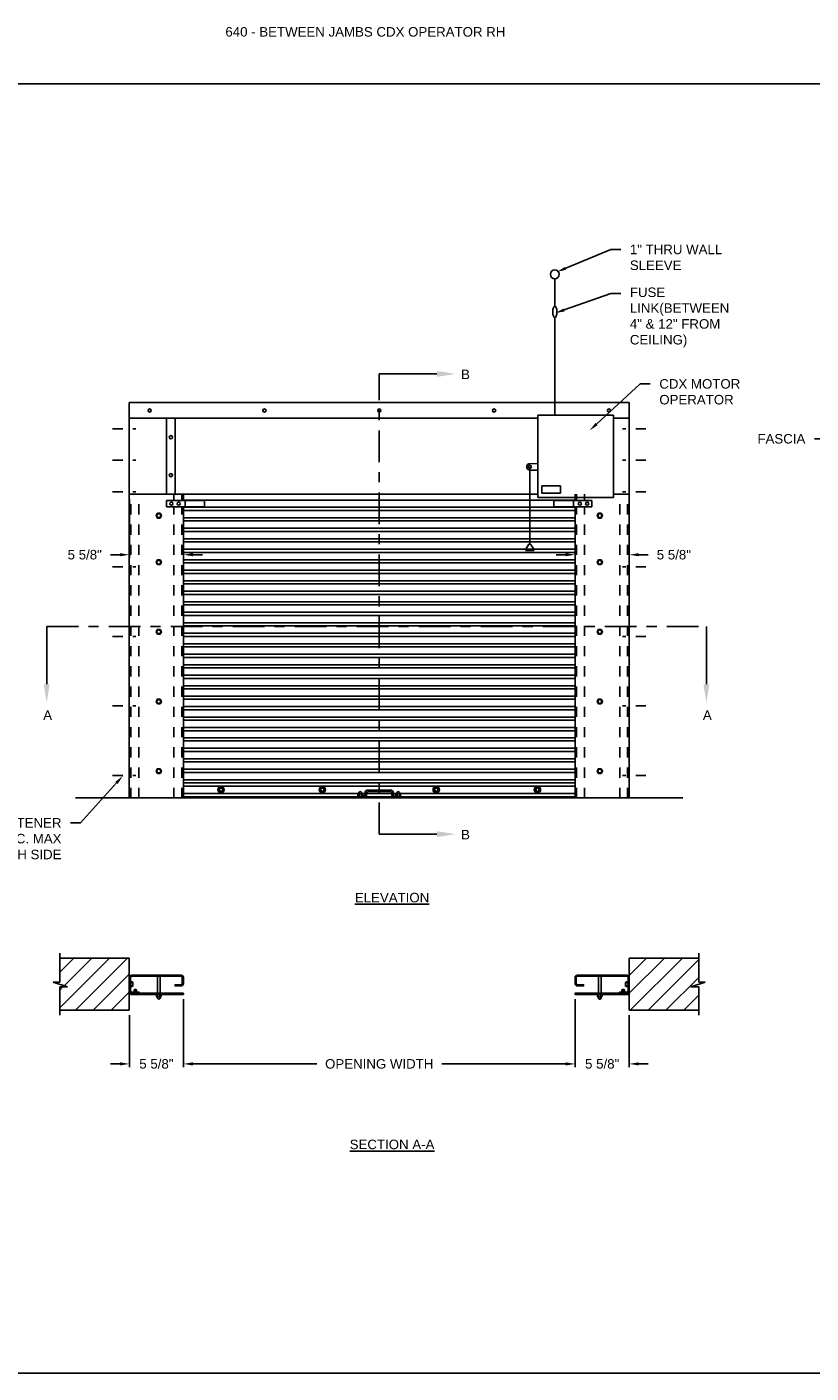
# Model space of a CAD drawing. Header units: inches. Extents: x 169.6 to 233, y 214.8 to 266.5.
# Tile 11 of 18: x 200.6 to 208.4, y 214.8 to 228.1. Entities that reach past the tile are written whole.
import ezdxf
from ezdxf import colors
from ezdxf.entities.mleader import LeaderData, LeaderLine
from ezdxf.math import Vec2, Vec3

# ---------------------------------------------------------------- set-up
doc = ezdxf.new("R2010")
doc.units = ezdxf.units.IN
doc.header["$LTSCALE"] = 0.25
doc.header["$MEASUREMENT"] = 0
for name, pattern in [('CENTER', [2, 1.25, -0.25, 0.25, -0.25]), ('CENTER2', [1.125, 0.75, -0.125, 0.125, -0.125]), ('HIDDEN', [0.375, 0.25, -0.125]), ('HIDDEN2', [0.1875, 0.125, -0.0625])]:
    doc.linetypes.add(name, pattern=pattern)
for name, color, linetype in [('ANNOTATIONS', 1, 'Continuous'), ('CDX OPERATOR LH', 7, 'Continuous'), ('CDX OPERATOR RH', 7, 'Continuous'), ('SECTION CUTS', 6, 'CENTER')]:
    doc.layers.add(name, color=color, linetype=linetype)
doc.styles.add('ARIAL', font='arial.ttf', dxfattribs={"height": 0.09375})
doc.styles.get("Standard").update_dxf_attribs({"font": 'romans.shx'})
doc.dimstyles.new('STANDARD$0', dxfattribs={"dimtxt": 0.09375, "dimasz": 0.09375, "dimexe": 0.03125, "dimexo": 0.046875, "dimgap": 0.09, "dimtad": 0, "dimtih": 1, "dimtoh": 1, "dimdec": 4, "dimzin": 0, "dimdsep": 46, "dimtxsty": 'ARIAL', "dimcen": 0.09, "dimadec": 0, "dimazin": 0, "dimtfac": 1, "dimtdec": 4, "dimtofl": 0, "dimtmove": 0, "dimatfit": 1, "dimfxl": 1, "dimtolj": 1, "dimtzin": 0, "dimarcsym": 0})

# ---------------------------------------------------------------- blocks, each defined once
blk = doc.blocks.new('*D59')
at = {"layer": 'ANNOTATIONS', "color": 0, "lineweight": -2, "transparency": 16777216}
for p, q in [((201.624, 223.39), (201.624, 222.81)), ((201.53, 222.841), (201.436, 222.841)), ((202.158, 222.899), (202.158, 222.81)), ((202.252, 222.841), (202.346, 222.841))]:
    blk.add_line(p, q, dxfattribs=at)
at = {"layer": 'ANNOTATIONS', "color": 0, "transparency": 16777216}
for points in [[(201.53, 222.857), (201.53, 222.826), (201.624, 222.841)], [(202.252, 222.857), (202.252, 222.826), (202.158, 222.841)]]:
    blk.add_solid(points, dxfattribs=at)
at = {"layer": 'defpoints', "color": 0, "transparency": 16777216}
for p in [(201.624, 223.437), (201.624, 222.841), (202.158, 222.946)]:
    blk.add_point(p, dxfattribs=at)
at = {"layer": 'ANNOTATIONS', "color": 0, "transparency": 16777216, "insert": (201.183, 222.841), "char_height": 0.0938, "attachment_point": 5, "style": 'ARIAL'}
blk.add_mtext('\\A1;5 5/8"', dxfattribs=at)
blk = doc.blocks.new('*D60')
at = {"layer": 'ANNOTATIONS', "color": 0, "lineweight": -2, "transparency": 16777216}
for p, q in [((206.561, 223.392), (206.561, 222.81)), ((205.933, 222.841), (205.839, 222.841)), ((206.026, 222.899), (206.026, 222.81)), ((206.655, 222.841), (206.749, 222.841))]:
    blk.add_line(p, q, dxfattribs=at)
at = {"layer": 'ANNOTATIONS', "color": 0, "transparency": 16777216}
for points in [[(205.933, 222.857), (205.933, 222.826), (206.026, 222.841)], [(206.655, 222.857), (206.655, 222.826), (206.561, 222.841)]]:
    blk.add_solid(points, dxfattribs=at)
at = {"layer": 'defpoints', "color": 0, "transparency": 16777216}
for p in [(206.561, 223.439), (206.026, 222.946), (206.561, 222.841)]:
    blk.add_point(p, dxfattribs=at)
at = {"layer": 'ANNOTATIONS', "color": 0, "transparency": 16777216, "insert": (207.002, 222.841), "char_height": 0.0938, "attachment_point": 5, "style": 'ARIAL'}
blk.add_mtext('\\A1;5 5/8"', dxfattribs=at)
blk = doc.blocks.new('*D54')
at = {"layer": 'ANNOTATIONS', "color": 0, "lineweight": -2, "transparency": 16777216}
for p, q in [((202.158, 218.452), (202.158, 217.781)), ((201.624, 218.295), (201.624, 217.781)), ((201.53, 217.812), (201.436, 217.812)), ((202.252, 217.812), (202.346, 217.812))]:
    blk.add_line(p, q, dxfattribs=at)
at = {"layer": 'ANNOTATIONS', "color": 0, "transparency": 16777216}
for points in [[(201.53, 217.828), (201.53, 217.797), (201.624, 217.812)], [(202.252, 217.828), (202.252, 217.797), (202.158, 217.812)]]:
    blk.add_solid(points, dxfattribs=at)
at = {"layer": 'defpoints', "color": 0, "transparency": 16777216}
for p in [(202.158, 218.499), (201.624, 218.342), (202.158, 217.812)]:
    blk.add_point(p, dxfattribs=at)
at = {"layer": 'ANNOTATIONS', "color": 0, "transparency": 16777216, "insert": (201.891, 217.812), "char_height": 0.0938, "attachment_point": 5, "style": 'ARIAL'}
blk.add_mtext('\\A1;5 5/8"', dxfattribs=at)
blk = doc.blocks.new('*D55')
at = {"layer": 'ANNOTATIONS', "color": 0, "lineweight": -2, "transparency": 16777216}
for p, q in [((206.026, 218.452), (206.026, 217.781)), ((206.561, 218.295), (206.561, 217.781)), ((205.933, 217.812), (205.839, 217.812)), ((206.655, 217.812), (206.749, 217.812))]:
    blk.add_line(p, q, dxfattribs=at)
at = {"layer": 'ANNOTATIONS', "color": 0, "transparency": 16777216}
for points in [[(205.933, 217.828), (205.933, 217.797), (206.026, 217.812)], [(206.655, 217.828), (206.655, 217.797), (206.561, 217.812)]]:
    blk.add_solid(points, dxfattribs=at)
at = {"layer": 'defpoints', "color": 0, "transparency": 16777216}
for p in [(206.026, 218.499), (206.561, 218.342), (206.026, 217.812)]:
    blk.add_point(p, dxfattribs=at)
at = {"layer": 'ANNOTATIONS', "color": 0, "transparency": 16777216, "insert": (206.294, 217.812), "char_height": 0.0938, "attachment_point": 5, "style": 'ARIAL'}
blk.add_mtext('\\A1;5 5/8"', dxfattribs=at)
blk = doc.blocks.new('*D58')
at = {"layer": 'ANNOTATIONS', "color": 0, "lineweight": -2, "transparency": 16777216}
for p, q in [((202.158, 218.405), (202.158, 217.781)), ((206.026, 218.405), (206.026, 217.781)), ((202.252, 217.812), (203.476, 217.812)), ((205.933, 217.812), (204.709, 217.812))]:
    blk.add_line(p, q, dxfattribs=at)
at = {"layer": 'ANNOTATIONS', "color": 0, "transparency": 16777216}
for points in [[(202.252, 217.828), (202.252, 217.797), (202.158, 217.812)], [(205.933, 217.828), (205.933, 217.797), (206.026, 217.812)]]:
    blk.add_solid(points, dxfattribs=at)
at = {"layer": 'defpoints', "color": 0, "transparency": 16777216}
for p in [(202.158, 218.452), (206.026, 218.452), (206.026, 217.812)]:
    blk.add_point(p, dxfattribs=at)
at = {"layer": 'ANNOTATIONS', "color": 0, "transparency": 16777216, "insert": (204.092, 217.812), "char_height": 0.09375, "attachment_point": 5, "style": 'ARIAL'}
blk.add_mtext('\\A1;OPENING WIDTH', dxfattribs=at)

msp = doc.modelspace()

# ---------------------------------------------------------------- hatches: boundary and pattern name
at = {"layer": 'CDX OPERATOR LH'}
h = msp.add_hatch(dxfattribs=at)
h.set_pattern_fill('ANSI31', color=256, style=0)
h.set_pattern_definition([(45, (21.99535, -37.0293), (-0.08838835, 0.08838835), [])])
h.paths.add_polyline_path([(176.96026, 218.8575), (176.27276, 218.8575), (176.27276, 218.6203), (176.20865, 218.6203), (176.35072, 218.5734), (176.27276, 218.5734), (176.27276, 218.34188), (176.96026, 218.34188)])
h.paths.add_polyline_path([(182.58526, 218.5734), (182.50729, 218.5734), (182.64936, 218.6203), (182.58526, 218.6203), (182.58526, 218.8575), (181.89776, 218.8575), (181.89776, 218.34188), (182.58526, 218.34188)])
h.paths.add_polyline_path([(193.23756, 218.78308), (193.93506, 218.78308), (193.93506, 218.97627), (193.23756, 218.97627)], flags=9)
h.paths.add_polyline_path([(202.25173, 225.79656), (202.38596, 225.79656), (202.38596, 225.93718), (202.25173, 225.93718)], flags=9)
h.paths.add_polyline_path([(204.64016, 222.43093), (204.77478, 222.43093), (204.77478, 222.57156), (204.64016, 222.57156)], flags=9)
h.paths.add_polyline_path([(198.12421, 222.43093), (198.25882, 222.43093), (198.25882, 222.57156), (198.12421, 222.57156)], flags=9)
h.paths.add_polyline_path([(202.25173, 221.25083), (202.38596, 221.25083), (202.38596, 221.39146), (202.25173, 221.39146)], flags=9)
h.paths.add_polyline_path([(201.1058, 218.32646), (201.98971, 218.32646), (201.98971, 218.51965), (201.1058, 218.51965)], flags=9)
h.paths.add_polyline_path([(201.1599, 220.76428), (201.94187, 220.76428), (201.94187, 220.95747), (201.1599, 220.95747)], flags=9)
h.paths.add_polyline_path([(207.44079, 220.78025), (208.32451, 220.78025), (208.32451, 220.97344), (207.44079, 220.97344)], flags=9)
at = {"layer": 'CDX OPERATOR RH'}
h = msp.add_hatch(dxfattribs=at)
h.set_pattern_fill('ANSI31', color=256, style=0)
h.set_pattern_definition([(45, (46.65864, -37.0293), (-0.08838835, 0.08838835), [])])
h.paths.add_polyline_path([(201.62355, 218.8575), (200.93605, 218.8575), (200.93605, 218.6203), (200.87194, 218.6203), (201.01401, 218.5734), (200.93605, 218.5734), (200.93605, 218.34188), (201.62355, 218.34188)])
h.paths.add_polyline_path([(207.24855, 218.5734), (207.17058, 218.5734), (207.31265, 218.6203), (207.24855, 218.6203), (207.24855, 218.8575), (206.56105, 218.8575), (206.56105, 218.34188), (207.24855, 218.34188)])
h.paths.add_polyline_path([(217.90085, 218.78308), (218.59835, 218.78308), (218.59835, 218.97627), (217.90085, 218.97627)], flags=9)
h.paths.add_polyline_path([(226.91502, 225.79656), (227.04925, 225.79656), (227.04925, 225.93718), (226.91502, 225.93718)], flags=9)
h.paths.add_polyline_path([(229.30345, 222.43093), (229.43807, 222.43093), (229.43807, 222.57156), (229.30345, 222.57156)], flags=9)
h.paths.add_polyline_path([(222.7875, 222.43093), (222.92211, 222.43093), (222.92211, 222.57156), (222.7875, 222.57156)], flags=9)
h.paths.add_polyline_path([(226.91502, 221.25083), (227.04925, 221.25083), (227.04925, 221.39146), (226.91502, 221.39146)], flags=9)
h.paths.add_polyline_path([(225.76909, 218.32646), (226.653, 218.32646), (226.653, 218.51965), (225.76909, 218.51965)], flags=9)
h.paths.add_polyline_path([(225.82319, 220.76428), (226.60516, 220.76428), (226.60516, 220.95747), (225.82319, 220.95747)], flags=9)
h.paths.add_polyline_path([(232.10408, 220.78025), (232.9878, 220.78025), (232.9878, 220.97344), (232.10408, 220.97344)], flags=9)

# ---------------------------------------------------------------- linework, layer by layer
at = {"layer": 'ANNOTATIONS'}
for p, q in [((202.1582, 218.4523), (202.1582, 217.78096)), ((206.02639, 218.4523), (206.02639, 217.78096))]:
    msp.add_line(p, q, dxfattribs=at)
for points in [[(202.25195, 217.82783), (202.25195, 217.79658), (202.1582, 217.81221)], [(205.93264, 217.82783), (205.93264, 217.79658), (206.02639, 217.81221)]]:
    msp.add_solid(points, dxfattribs=at)
at = {"layer": 'CDX OPERATOR RH', "linetype": 'Continuous'}
for p, q in [((205.82563, 225.29693), (205.82563, 225.56769)), ((205.82563, 225.18243), (205.82563, 224.2185)), ((201.62355, 220.43925), (201.62355, 224.3455)), ((201.62355, 224.3455), (206.56105, 224.3455)), ((206.56105, 220.43925), (206.56105, 224.3455)), ((201.62355, 224.18925), (205.65702, 224.18925)), ((201.99219, 224.18925), (201.99219, 223.43925)), ((202.07617, 223.43925), (202.07617, 224.18925)), ((205.65702, 224.2185), (205.65702, 223.406)), ((206.40702, 224.2185), (205.65702, 224.2185)), ((206.40702, 224.2185), (206.40702, 223.406)), ((206.40702, 224.18925), (206.56105, 224.18925)), ((205.65702, 223.74141), (205.57877, 223.74052)), ((205.65702, 223.67713), (205.57877, 223.67802)), ((205.57899, 223.70927), (205.57899, 222.94471)), ((205.69667, 223.45095), (205.69667, 223.52227)), ((205.69667, 223.52227), (205.88074, 223.52227)), ((205.88074, 223.52227), (205.88074, 223.45095)), ((201.62355, 223.43925), (205.65702, 223.43925)), ((201.99219, 223.37675), (202.36719, 223.37675)), ((201.99219, 223.31425), (201.99219, 223.37675)), ((202.1582, 223.37675), (202.1582, 223.43925)), ((202.1582, 223.3818), (206.02639, 223.3818)), ((202.17383, 223.31425), (202.17383, 223.37675)), ((202.36719, 223.31425), (202.36719, 223.37675)), ((206.40702, 223.406), (205.65702, 223.406)), ((205.69667, 223.45095), (205.88074, 223.45095)), ((206.1924, 223.37675), (205.8174, 223.37675)), ((205.8174, 223.31425), (205.8174, 223.37675)), ((206.01076, 223.31425), (206.01076, 223.37675)), ((206.02639, 223.37675), (206.02639, 223.43925)), ((206.1924, 223.31425), (206.1924, 223.37675)), ((206.56105, 223.43925), (206.40702, 223.43925)), ((201.99219, 223.31425), (202.36719, 223.31425)), ((202.1582, 220.43925), (202.1582, 223.31425)), ((202.1582, 223.30944), (206.02639, 223.30944)), ((202.1582, 223.27819), (206.02639, 223.27819)), ((206.1924, 223.31425), (205.8174, 223.31425)), ((206.02639, 220.43925), (206.02639, 223.31425)), ((202.1582, 223.20582), (206.02639, 223.20582)), ((202.1582, 223.17457), (206.02639, 223.17457)), ((202.1582, 223.10221), (206.02639, 223.10221)), ((202.1582, 223.07096), (206.02639, 223.07096)), ((202.1582, 222.99859), (206.02639, 222.99859)), ((202.1582, 222.96734), (206.02639, 222.96734)), ((202.1582, 222.89498), (206.02639, 222.89498)), ((202.1582, 222.86373), (206.02639, 222.86373)), ((205.57117, 222.94471), (205.53992, 222.89784)), ((205.53992, 222.89784), (205.61805, 222.89784)), ((205.53992, 222.89784), (205.53992, 222.88221)), ((205.53992, 222.88221), (205.61805, 222.88221)), ((205.57117, 222.94471), (205.5868, 222.94471)), ((205.5868, 222.94471), (205.61805, 222.89784)), ((205.61805, 222.89784), (205.61805, 222.88221)), ((202.1582, 222.79136), (206.02639, 222.79136)), ((202.1582, 222.76011), (206.02639, 222.76011)), ((202.1582, 222.68775), (206.02639, 222.68775)), ((202.1582, 222.6565), (206.02639, 222.6565)), ((202.1582, 222.58414), (206.02639, 222.58414)), ((202.1582, 222.55289), (206.02639, 222.55289)), ((202.1582, 222.48052), (206.02639, 222.48052)), ((202.1582, 222.44927), (206.02639, 222.44927)), ((202.1582, 222.37691), (206.02639, 222.37691)), ((202.1582, 222.34566), (206.02639, 222.34566)), ((202.1582, 222.27329), (206.02639, 222.27329)), ((202.1582, 222.24204), (206.02639, 222.24204)), ((202.1582, 222.16968), (206.02639, 222.16968)), ((202.1582, 222.13843), (206.02639, 222.13843)), ((202.1582, 222.06606), (206.02639, 222.06606)), ((202.1582, 222.03481), (206.02639, 222.03481)), ((202.1582, 221.96245), (206.02639, 221.96245)), ((202.1582, 221.9312), (206.02639, 221.9312)), ((202.1582, 221.85883), (206.02639, 221.85883)), ((202.1582, 221.82758), (206.02639, 221.82758)), ((202.1582, 221.75522), (206.02639, 221.75522)), ((202.1582, 221.72397), (206.02639, 221.72397)), ((202.1582, 221.6516), (206.02639, 221.6516)), ((202.1582, 221.62035), (206.02639, 221.62035)), ((202.1582, 221.54799), (206.02639, 221.54799)), ((202.1582, 221.51674), (206.02639, 221.51674)), ((202.1582, 221.44438), (206.02639, 221.44438)), ((202.1582, 221.41313), (206.02639, 221.41313)), ((202.1582, 221.34076), (206.02639, 221.34076)), ((202.1582, 221.30951), (206.02639, 221.30951)), ((202.1582, 221.23715), (206.02639, 221.23715)), ((202.1582, 221.2059), (206.02639, 221.2059)), ((202.1582, 221.13353), (206.02639, 221.13353)), ((202.1582, 221.10228), (206.02639, 221.10228)), ((202.1582, 221.03306), (206.02639, 221.03306)), ((202.1582, 221.00181), (206.02639, 221.00181)), ((202.1582, 220.92944), (206.02639, 220.92944)), ((202.1582, 220.89819), (206.02639, 220.89819)), ((202.1582, 220.82583), (206.02639, 220.82583)), ((202.1582, 220.79458), (206.02639, 220.79458)), ((202.1582, 220.72221), (206.02639, 220.72221)), ((202.1582, 220.69096), (206.02639, 220.69096)), ((202.1582, 220.6186), (206.02639, 220.6186)), ((202.1582, 220.58735), (206.02639, 220.58735)), ((202.1582, 220.5561), (206.02639, 220.5561)), ((202.1582, 220.48374), (203.88819, 220.48374)), ((206.02639, 220.45156), (202.1582, 220.45156)), ((203.93605, 220.45487), (203.87355, 220.45487)), ((203.87355, 220.43925), (203.87355, 220.45487)), ((203.88145, 220.45785), (203.88145, 220.47514)), ((203.9226, 220.4783), (203.88649, 220.4784)), ((203.88933, 220.48643), (203.8948, 220.49593)), ((203.89317, 220.47511), (203.89317, 220.45811)), ((203.92016, 220.48695), (203.91497, 220.49595)), ((203.91661, 220.47473), (203.91661, 220.45795)), ((203.92159, 220.48374), (203.95167, 220.48374)), ((203.92832, 220.45823), (203.92832, 220.47433)), ((203.95167, 220.4705), (203.95167, 220.48612)), ((203.9673, 220.4705), (203.9673, 220.48612)), ((203.9673, 220.48374), (204.2173, 220.48374)), ((204.20167, 220.51737), (203.98292, 220.51737)), ((204.20167, 220.50175), (203.98292, 220.50175)), ((204.2173, 220.4705), (204.2173, 220.48612)), ((204.23292, 220.4705), (204.23292, 220.48612)), ((204.23292, 220.48374), (204.26319, 220.48374)), ((204.31105, 220.45487), (204.24855, 220.45487)), ((204.25645, 220.45785), (204.25645, 220.47514)), ((204.2976, 220.4783), (204.26149, 220.4784)), ((204.26433, 220.48643), (204.2698, 220.49593)), ((204.26817, 220.47511), (204.26817, 220.45811)), ((204.29516, 220.48695), (204.28997, 220.49595)), ((204.29161, 220.47473), (204.29161, 220.45795)), ((204.29659, 220.48374), (206.02639, 220.48374)), ((204.30332, 220.45823), (204.30332, 220.47433)), ((204.31105, 220.43925), (204.31105, 220.45487)), ((206.02639, 220.43925), (202.1582, 220.43925)), ((200.93605, 218.6203), (200.93605, 218.90438)), ((207.24855, 218.6203), (207.24855, 218.90438)), ((201.01401, 218.5734), (200.87194, 218.6203)), ((200.87194, 218.6203), (200.93605, 218.6203)), ((201.63495, 218.62345), (201.65467, 218.62345)), ((201.65508, 218.61157), (201.63495, 218.61157)), ((201.65547, 218.58781), (201.63495, 218.58781)), ((201.65871, 218.61765), (201.6588, 218.58104)), ((206.52589, 218.61765), (206.52579, 218.58104)), ((206.52912, 218.58781), (206.54964, 218.58781)), ((206.52951, 218.61157), (206.54964, 218.61157)), ((206.54964, 218.62345), (206.52992, 218.62345)), ((207.17058, 218.5734), (207.31265, 218.6203)), ((207.31265, 218.6203), (207.24855, 218.6203)), ((200.93605, 218.295), (200.93605, 218.5734)), ((200.93605, 218.5734), (201.01401, 218.5734)), ((201.62355, 218.58226), (201.62355, 218.54611)), ((201.63495, 218.57593), (201.6555, 218.57593)), ((201.89088, 218.49618), (201.89088, 218.47865)), ((201.9326, 218.47544), (201.89599, 218.47534)), ((201.89886, 218.4672), (201.90441, 218.45756)), ((201.90276, 218.47867), (201.90276, 218.49591)), ((201.93012, 218.46667), (201.92486, 218.45755)), ((201.92652, 218.47906), (201.92652, 218.49607)), ((201.9384, 218.49579), (201.9384, 218.47947)), ((206.24619, 218.4961), (206.24619, 218.47857)), ((206.28791, 218.47536), (206.2513, 218.47526)), ((206.25418, 218.46712), (206.25973, 218.45748)), ((206.25807, 218.47859), (206.25807, 218.49583)), ((206.28544, 218.46659), (206.28017, 218.45747)), ((206.28184, 218.47898), (206.28184, 218.49599)), ((206.29372, 218.49571), (206.29372, 218.47939)), ((206.54964, 218.57593), (206.5291, 218.57593)), ((206.56105, 218.58226), (206.56105, 218.54611)), ((207.24855, 218.5734), (207.17058, 218.5734)), ((207.24855, 218.295), (207.24855, 218.5734))]:
    msp.add_line(p, q, dxfattribs=at)
at = {"layer": 'CDX OPERATOR RH', "linetype": 'CENTER2', "ltscale": 0.25}
for p, q in [((201.45798, 224.08626), (201.68912, 224.08626)), ((206.72662, 224.08626), (206.49548, 224.08626)), ((201.45798, 223.77489), (201.68912, 223.77489)), ((206.72662, 223.77489), (206.49548, 223.77489))]:
    msp.add_line(p, q, dxfattribs=at)
at = {"layer": 'CDX OPERATOR RH', "linetype": 'CENTER2', "ltscale": 0.28}
for p, q in [((201.45798, 223.46352), (201.68912, 223.46352)), ((206.72662, 223.46352), (206.49548, 223.46352)), ((201.45798, 222.7225), (201.68912, 222.7225)), ((206.72662, 222.7225), (206.49548, 222.7225)), ((201.45798, 222.035), (201.68912, 222.035)), ((206.72662, 222.035), (206.49548, 222.035)), ((201.45798, 221.3475), (201.68912, 221.3475)), ((206.72662, 221.3475), (206.49548, 221.3475)), ((201.45798, 220.66), (201.68912, 220.66)), ((206.72662, 220.66), (206.49548, 220.66))]:
    msp.add_line(p, q, dxfattribs=at)
at = {"layer": 'CDX OPERATOR RH', "linetype": 'HIDDEN2'}
for p, q in [((201.63917, 220.43925), (201.63917, 223.43925)), ((201.7173, 220.43925), (201.7173, 223.43925)), ((202.06445, 223.37675), (202.06445, 223.43925)), ((202.14258, 223.37675), (202.14258, 223.43925)), ((206.04201, 223.37675), (206.04201, 223.43925)), ((206.12014, 223.37675), (206.12014, 223.43925)), ((206.4673, 220.43925), (206.4673, 223.43925)), ((206.54542, 220.43925), (206.54542, 223.43925)), ((202.06445, 220.43925), (202.06445, 223.31425)), ((202.14258, 220.43925), (202.14258, 223.31425)), ((206.04201, 220.43925), (206.04201, 223.31425)), ((206.12014, 220.43925), (206.12014, 223.31425))]:
    msp.add_line(p, q, dxfattribs=at)
at = {"layer": 'CDX OPERATOR RH'}
for p, q in [((207.0923, 220.43925), (201.0923, 220.43925)), ((200.93605, 218.8575), (201.62355, 218.8575)), ((201.62355, 218.34188), (201.62355, 218.8575)), ((206.56105, 218.34188), (206.56105, 218.8575)), ((207.24855, 218.8575), (206.56105, 218.8575)), ((201.90127, 218.51058), (201.90127, 218.67739)), ((201.928, 218.51058), (201.928, 218.67739)), ((206.25659, 218.51058), (206.25659, 218.67739)), ((206.28332, 218.51058), (206.28332, 218.67739)), ((201.67404, 218.54575), (201.67107, 218.54278)), ((201.67107, 218.52199), (201.67107, 218.54278)), ((201.69483, 218.53981), (201.67107, 218.53981)), ((201.69483, 218.53387), (201.67107, 218.53387)), ((201.69483, 218.52793), (201.67107, 218.52793)), ((201.69186, 218.54575), (201.67404, 218.54575)), ((201.69186, 218.54278), (201.67404, 218.54278)), ((201.69186, 218.53684), (201.67404, 218.53684)), ((201.69186, 218.5309), (201.67404, 218.5309)), ((201.69186, 218.52496), (201.67404, 218.52496)), ((201.69186, 218.54575), (201.69483, 218.54278)), ((201.69483, 218.52199), (201.69483, 218.54278)), ((206.49273, 218.54575), (206.48976, 218.54278)), ((206.48976, 218.52199), (206.48976, 218.54278)), ((206.48976, 218.53981), (206.51352, 218.53981)), ((206.48976, 218.53387), (206.51352, 218.53387)), ((206.48976, 218.52793), (206.51352, 218.52793)), ((206.49273, 218.54575), (206.51055, 218.54575)), ((206.49273, 218.54278), (206.51055, 218.54278)), ((206.49273, 218.53684), (206.51055, 218.53684)), ((206.49273, 218.5309), (206.51055, 218.5309)), ((206.49273, 218.52496), (206.51055, 218.52496)), ((206.51055, 218.54575), (206.51352, 218.54278)), ((206.51352, 218.52199), (206.51352, 218.54278)), ((200.93605, 218.34188), (201.62355, 218.34188)), ((207.24855, 218.34188), (206.56105, 218.34188))]:
    msp.add_line(p, q, dxfattribs=at)
at = {"layer": 'CDX OPERATOR RH', "linetype": 'HIDDEN'}
for p, q in [((201.90127, 218.67739), (201.89088, 218.6888)), ((201.928, 218.67739), (201.9384, 218.6888)), ((206.25659, 218.67739), (206.24619, 218.6888)), ((206.28332, 218.67739), (206.29372, 218.6888)), ((201.67107, 218.51058), (201.65919, 218.49917)), ((201.69483, 218.51058), (201.70672, 218.49917)), ((206.48976, 218.51058), (206.47788, 218.49917)), ((206.51352, 218.51058), (206.5254, 218.49917))]:
    msp.add_line(p, q, dxfattribs=at)
at = {"layer": 'CDX OPERATOR RH', "linetype": 'Continuous'}
msp.add_lwpolyline([(205.81969, 225.18533, 0.46162253), (205.83232, 225.18533, 0.09187159), (205.8403, 225.19919, 0.04858263), (205.84452, 225.21625, 0.07273106), (205.84452, 225.26311, 0.04858263), (205.8403, 225.28017, 0.09187159), (205.83232, 225.29403, 0.46162273), (205.81969, 225.29403, 0.09187159), (205.81171, 225.28017, 0.04858263), (205.80749, 225.26311, 0.07273115), (205.80749, 225.21625, 0.04858263), (205.81171, 225.19919, 0.09187159), (205.81969, 225.18533, 0.2196732)], format="xyb", dxfattribs=at)
for points in [[(201.90076, 223.25084), (201.88723, 223.2274), (201.90076, 223.20396), (201.92782, 223.20396), (201.94135, 223.2274), (201.92782, 223.25084)], [(206.28383, 223.25084), (206.29737, 223.2274), (206.28383, 223.20396), (206.25677, 223.20396), (206.24324, 223.2274), (206.25677, 223.25084)], [(201.90076, 222.74368), (201.88723, 222.76711), (201.90076, 222.79055), (201.92782, 222.79055), (201.94135, 222.76711), (201.92782, 222.74368)], [(206.28383, 222.74368), (206.29737, 222.76711), (206.28383, 222.79055), (206.25677, 222.79055), (206.24324, 222.76711), (206.25677, 222.74368)], [(201.90076, 222.05618), (201.88723, 222.07961), (201.90076, 222.10305), (201.92782, 222.10305), (201.94135, 222.07961), (201.92782, 222.05618)], [(206.28383, 222.05618), (206.29737, 222.07961), (206.28383, 222.10305), (206.25677, 222.10305), (206.24324, 222.07961), (206.25677, 222.05618)], [(201.90076, 221.36868), (201.88723, 221.39211), (201.90076, 221.41555), (201.92782, 221.41555), (201.94135, 221.39211), (201.92782, 221.36868)], [(206.28383, 221.36868), (206.29737, 221.39211), (206.28383, 221.41555), (206.25677, 221.41555), (206.24324, 221.39211), (206.25677, 221.36868)], [(201.90076, 220.68118), (201.88723, 220.70461), (201.90076, 220.72805), (201.92782, 220.72805), (201.94135, 220.70461), (201.92782, 220.68118)], [(206.28383, 220.68118), (206.29737, 220.70461), (206.28383, 220.72805), (206.25677, 220.72805), (206.24324, 220.70461), (206.25677, 220.68118)], [(202.54542, 220.54698), (202.56105, 220.51992), (202.54542, 220.49285), (202.51417, 220.49285), (202.49855, 220.51992), (202.51417, 220.54698)], [(203.54542, 220.54698), (203.56105, 220.51992), (203.54542, 220.49285), (203.51417, 220.49285), (203.49855, 220.51992), (203.51417, 220.54698)], [(204.67042, 220.54698), (204.68605, 220.51992), (204.67042, 220.49285), (204.63917, 220.49285), (204.62355, 220.51992), (204.63917, 220.54698)], [(205.67042, 220.54698), (205.68605, 220.51992), (205.67042, 220.49285), (205.63917, 220.49285), (205.62355, 220.51992), (205.63917, 220.54698)]]:
    msp.add_lwpolyline(points, close=True, dxfattribs=at)
at = {"layer": 'CDX OPERATOR RH'}
for points in [[(201.62355, 218.66551, -0.41421356), (201.64683, 218.6888), (202.13492, 218.6888, -0.41421356), (202.1582, 218.66551), (202.1582, 218.60515, -0.41421356), (202.13492, 218.58187), (202.07504, 218.58187), (202.07504, 218.59327), (202.13492, 218.59327, 0.41421356), (202.1468, 218.60515), (202.1468, 218.66551, 0.41421356), (202.13492, 218.67739), (201.64683, 218.67739, 0.41421356), (201.63495, 218.66551), (201.63495, 218.53387, 0.41421356), (201.64683, 218.52199), (201.7186, 218.52199), (201.7186, 218.51058)], [(206.56105, 218.66551, 0.41421356), (206.53776, 218.6888), (206.04968, 218.6888, 0.41421356), (206.02639, 218.66551), (206.02639, 218.60515, 0.41421356), (206.04968, 218.58187), (206.10956, 218.58187), (206.10956, 218.59327), (206.04968, 218.59327, -0.41421356), (206.03779, 218.60515), (206.03779, 218.66551, -0.41421356), (206.04968, 218.67739), (206.53776, 218.67739, -0.41421356), (206.54964, 218.66551), (206.54964, 218.53387, -0.41421356), (206.53776, 218.52199), (206.466, 218.52199), (206.466, 218.51058)], [(201.64683, 218.51058, -0.41421356), (201.62355, 218.53387)], [(206.53776, 218.51058, 0.41421356), (206.56105, 218.53387)]]:
    msp.add_lwpolyline(points, format="xyb", dxfattribs=at)
for points in [[(202.1582, 218.51058), (202.1582, 218.49917), (201.63543, 218.49917), (201.63543, 218.51058), (202.1582, 218.51058)], [(206.54917, 218.51058), (206.02639, 218.51058), (206.02639, 218.49917), (206.54917, 218.49917), (206.54917, 218.51058)]]:
    msp.add_lwpolyline(points, dxfattribs=at)
at = {"layer": 'CDX OPERATOR RH', "linetype": 'Continuous'}
for centre, radius in [((205.82524, 225.61076), 0.04307), ((201.82376, 224.26573), 0.01562), ((202.95803, 224.26573), 0.01562), ((204.0923, 224.26573), 0.01562), ((205.22656, 224.26573), 0.01562), ((206.36083, 224.26573), 0.01562), ((202.03418, 224.00175), 0.01562), ((202.03418, 223.62675), 0.01562), ((205.57899, 223.70927), 0.01562), ((201.91429, 223.2274), 0.01893), ((202.03906, 223.3455), 0.01562), ((202.11133, 223.3455), 0.01562), ((206.07326, 223.3455), 0.01562), ((206.14553, 223.3455), 0.01562), ((206.2703, 223.2274), 0.01893), ((201.91429, 222.76711), 0.01893), ((206.2703, 222.76711), 0.01893), ((201.91429, 222.07961), 0.01893), ((206.2703, 222.07961), 0.01893), ((201.91429, 221.39211), 0.01893), ((206.2703, 221.39211), 0.01893), ((201.91429, 220.70461), 0.01893), ((206.2703, 220.70461), 0.01893), ((202.5298, 220.51992), 0.03125), ((202.5298, 220.51992), 0.01562), ((203.5298, 220.51992), 0.03125), ((203.5298, 220.51992), 0.01562), ((204.6548, 220.51992), 0.03125), ((204.6548, 220.51992), 0.01562), ((205.6548, 220.51992), 0.03125), ((205.6548, 220.51992), 0.01562)]:
    msp.add_circle(centre, radius, dxfattribs=at)
for centre, radius, start, end in [((205.57899, 223.70927), 0.03125, 89.603647, 269.603647), ((203.88722, 220.47174), 0.0067, 27.308129, 149.509767), ((203.88722, 220.46196), 0.00708, 215.441007, 327.149167), ((203.90489, 220.47825), 0.01758, 152.263062, 179.396152), ((203.90489, 220.45481), 0.02344, 60, 120), ((203.90489, 220.47825), 0.02344, 240, 300), ((203.90489, 220.48997), 0.01172, 30.664607, 149.400072), ((203.92237, 220.47187), 0.00644, 22.427996, 153.626692), ((203.92237, 220.46183), 0.00695, 213.947004, 328.858046), ((203.90489, 220.47825), 0.01758, 0.184042, 29.68122), ((203.93605, 220.4705), 0.03125, 270, 0), ((203.93605, 220.4705), 0.01562, 270, 0), ((203.98292, 220.48612), 0.03125, 90, 180), ((203.98292, 220.48612), 0.01562, 90, 180), ((204.20167, 220.48612), 0.03125, 0, 90), ((204.20167, 220.48612), 0.01562, 0, 90), ((204.24855, 220.4705), 0.03125, 180, 270), ((204.24855, 220.4705), 0.01562, 180, 270), ((204.26222, 220.47174), 0.0067, 27.308129, 149.509767), ((204.26222, 220.46196), 0.00708, 215.441007, 327.149167), ((204.27989, 220.47825), 0.01758, 152.263062, 179.396152), ((204.27989, 220.45481), 0.02344, 60, 120), ((204.27989, 220.47825), 0.02344, 240, 300), ((204.27989, 220.48997), 0.01172, 30.664607, 149.400072), ((204.29737, 220.47187), 0.00644, 22.427996, 153.626692), ((204.29737, 220.46183), 0.00695, 213.947004, 328.858046), ((204.27989, 220.47825), 0.01758, 0.184042, 29.68122), ((201.65218, 218.61742), 0.00653, 296.373308, 67.572004), ((201.65205, 218.58178), 0.00679, 300.490233, 62.691871), ((201.63489, 218.59969), 0.02376, 330, 30), ((206.53254, 218.58178), 0.00679, 117.308129, 239.509767), ((206.53241, 218.61742), 0.00653, 112.427996, 243.626692), ((206.5497, 218.59969), 0.02376, 150, 210), ((201.89673, 218.49201), 0.00718, 32.850833, 144.558993), ((201.89673, 218.48209), 0.00679, 210.490233, 332.691871), ((201.91464, 218.47549), 0.01782, 180.603848, 207.736938), ((201.91464, 218.47549), 0.02376, 60, 120), ((201.91464, 218.49925), 0.02376, 240, 300), ((201.91464, 218.46361), 0.01188, 210.599928, 329.335393), ((201.93237, 218.49214), 0.00705, 31.141954, 146.052996), ((201.93237, 218.48196), 0.00653, 206.373308, 337.572004), ((201.91464, 218.47549), 0.01782, 330.31878, 359.815958), ((206.25204, 218.49193), 0.00718, 32.850833, 144.558993), ((206.25204, 218.48201), 0.00679, 210.490233, 332.691871), ((206.26996, 218.47541), 0.01782, 180.603848, 207.736938), ((206.26996, 218.47541), 0.02376, 60, 120), ((206.26996, 218.49917), 0.02376, 240, 300), ((206.26996, 218.46353), 0.01188, 210.599928, 329.335393), ((206.28768, 218.49206), 0.00705, 31.141954, 146.052996), ((206.28768, 218.48188), 0.00653, 206.373308, 337.572004), ((206.26996, 218.47541), 0.01782, 330.31878, 359.815958)]:
    msp.add_arc(centre, radius, start, end, dxfattribs=at)
at = {"layer": 'defpoints'}
msp.add_lwpolyline([(213.72204, 214.75854), (194.25216, 214.75854), (194.25216, 227.49365), (213.72204, 227.49365)], close=True, dxfattribs=at)
at = {"layer": 'SECTION CUTS'}
for p, q in [((204.0923, 220.08144), (204.0923, 224.62717)), ((200.80747, 222.13228), (207.32343, 222.13228))]:
    msp.add_line(p, q, dxfattribs=at)

# ---------------------------------------------------------------- texts
at = {"layer": 'ANNOTATIONS', "insert": (202.57261, 228.05267), "char_height": 0.09375, "width": 4.6220629, "attachment_point": 1, "line_spacing_factor": 0.86134, "style": 'ARIAL'}
msp.add_mtext('640 - BETWEEN JAMBS CDX OPERATOR RH', dxfattribs=at)
at = {"layer": 'ANNOTATIONS', "char_height": 0.09375, "attachment_point": 2, "style": 'ARIAL'}
for s, insert, width in [('{\\LELEVATION}', (204.21863, 219.50166), 3.0834986), ('{\\LSECTION A-A}', (204.21863, 217.06383), 1.3823677)]:
    msp.add_mtext(s, dxfattribs=dict(at, insert=insert, width=width))
at = {"layer": 'SECTION CUTS', "style": 'ARIAL'}
for s, p in [('B', (204.90032, 224.57547)), ('A', (200.773, 221.20984)), ('A', (207.28895, 221.20984)), ('B', (204.90032, 220.02975))]:
    msp.add_text(s, height=0.09375, dxfattribs=at).set_placement(p)

# ---------------------------------------------------------------- dimensions: what is measured, and where the dimension line sits
at = {"layer": 'ANNOTATIONS'}
for base, p1, p2, picture, middle in [((201.62355, 222.84132), (202.1582, 222.94606), (201.62355, 223.43725), '*D59', (201.18294, 222.84132)), ((206.56105, 222.84132), (206.02639, 222.94623), (206.56105, 223.43925), '*D60', (207.00165, 222.84132))]:
    dim = msp.add_linear_dim(base=base, p1=p1, p2=p2, angle=180, text='5 5/8"', dimstyle='STANDARD$0', dxfattribs=at)
    dim.commit()
    dim.dimension.update_dxf_attribs({"geometry": picture, "text_midpoint": middle, "dimtype": 160})
for base, p1, p2, text, picture, middle in [((202.1582, 217.81221), (201.62355, 218.34188), (202.1582, 218.49917), '5 5/8"', '*D54', (201.89088, 217.81221)), ((206.02639, 217.81221), (202.1582, 218.4523), (206.02639, 218.4523), 'OPENING WIDTH', '*D58', (204.0923, 217.81221)), ((206.02639, 217.81221), (206.56105, 218.34188), (206.02639, 218.49917), '5 5/8"', '*D55', (206.29372, 217.81221))]:
    dim = msp.add_linear_dim(base=base, p1=p1, p2=p2, text=text, dimstyle='STANDARD$0', dxfattribs=at)
    dim.commit()
    dim.dimension.update_dxf_attribs({"geometry": picture, "text_midpoint": middle})

# ---------------------------------------------------------------- leaders
ml = msp.add_multileader_mtext('Standard', dxfattribs=at)
ml.set_content('1" THRU WALL SLEEVE', color=256, style='ARIAL')
ml.set_leader_properties()
ml.build(insert=Vec2(0, 0))
ml.multileader.update_dxf_attribs({"dogleg_length": 0.36, "arrow_head_size": 0.09375})
ctx = ml.context
ctx.base_point, ctx.char_height, ctx.arrow_head_size, ctx.landing_gap_size, ctx.plane_origin = Vec3(206.47743, 225.85593), 0.09375, 0.09375, 0.09, Vec3(208.15298, 225.85515)
notes = []
notes.append((ctx, [(1, (1, 1, 0), (206.37947, 225.85593), (1, 0), 0.09796, [(0, [(205.84696, 225.63448)], 0, [])])]))
ctx.mtext.insert, ctx.mtext.width, ctx.mtext.flow_direction = Vec3(206.56743, 225.9036), 0.9445531, 5
ml = msp.add_multileader_mtext('Standard', dxfattribs=at)
ml.set_content('FUSE LINK(BETWEEN 4" & 12" FROM CEILING)', color=256, style='ARIAL')
ml.set_leader_properties()
ml.build(insert=Vec2(0, 0))
ml.multileader.update_dxf_attribs({"dogleg_length": 0.36, "arrow_head_size": 0.09375})
ctx = ml.context
ctx.base_point, ctx.char_height, ctx.arrow_head_size, ctx.landing_gap_size, ctx.plane_origin = Vec3(206.47743, 225.41992), 0.09375, 0.09375, 0.09, Vec3(208.15298, 225.41914)
notes.append((ctx, [(1, (1, 1, 0), (206.37947, 225.41992), (1, 0), 0.09796, [(0, [(205.83004, 225.22794)], 0, [])])]))
ctx.mtext.insert, ctx.mtext.width, ctx.mtext.flow_direction = Vec3(206.56743, 225.48058), 0.9445531, 5
ml = msp.add_multileader_mtext('Standard', dxfattribs=at)
ml.set_content('CDX MOTOR OPERATOR', color=256, style='ARIAL')
ml.set_leader_properties()
ml.build(insert=Vec2(0, 0))
ml.multileader.update_dxf_attribs({"dogleg_length": 0.36, "arrow_head_size": 0.09375})
ctx = ml.context
ctx.base_point, ctx.char_height, ctx.arrow_head_size, ctx.landing_gap_size, ctx.plane_origin = Vec3(206.76825, 224.52811), 0.09375, 0.09375, 0.09, Vec3(206.06484, 224.52733)
notes.append((ctx, [(0, (1, 1, 0), (206.67029, 224.52811), (1, 0), 0.09796, [(0, [(206.16998, 224.06884)], 0, [])])]))
ctx.mtext.insert, ctx.mtext.width, ctx.mtext.flow_direction = Vec3(206.85825, 224.57579), 0.9445531, 5
ml = msp.add_multileader_mtext('Standard', dxfattribs=at)
ml.set_content('FASCIA', color=256, style='ARIAL')
ml.set_leader_properties()
ml.build(insert=Vec2(0, 0))
ml.multileader.update_dxf_attribs({"dogleg_length": 0.36, "arrow_head_size": 0.09375})
ctx = ml.context
ctx.base_point, ctx.char_height, ctx.arrow_head_size, ctx.landing_gap_size, ctx.plane_origin = Vec3(207.74797, 223.9857), 0.09375, 0.09375, 0.09, Vec3(206.7149, 223.98491)
ctx.text_align_type = 2
notes.append((ctx, [(1, (1, 1, 0), (208.48841, 223.9857), (-1, 0), 0.09796, [(0, [(209.03784, 223.79371)], 0, [])])]))
ctx.mtext.insert, ctx.mtext.width, ctx.mtext.alignment, ctx.mtext.flow_direction = Vec3(208.30045, 224.03337), 0.9445531, 3, 5
ml = msp.add_multileader_mtext('Standard', dxfattribs=at)
ml.set_content('FASTENER 1\'-6" O.C. MAX EACH SIDE', color=256, style='ARIAL')
ml.set_leader_properties()
ml.build(insert=Vec2(0, 0))
ml.multileader.update_dxf_attribs({"dogleg_length": 0.36, "arrow_head_size": 0.09375})
ctx = ml.context
ctx.base_point, ctx.char_height, ctx.arrow_head_size, ctx.landing_gap_size, ctx.plane_origin = Vec3(199.99197, 220.19263), 0.09375, 0.09375, 0.09, Vec3(201.82851, 219.7594)
ctx.text_align_type = 2
notes.append((ctx, [(0, (1, 1, 0), (201.14143, 220.19263), (-1, 0), 0.09796, [(0, [(201.55967, 220.65708)], 0, [])])]))
ctx.mtext.insert, ctx.mtext.width, ctx.mtext.alignment, ctx.mtext.flow_direction = Vec3(200.95348, 220.2403), 0.9445531, 3, 5
at = {"layer": 'SECTION CUTS'}
ml = msp.add_multileader_mtext('Standard', dxfattribs=at)
ml.set_content('', color=256)
ml.set_leader_properties()
ml.build(insert=Vec2(0, 0))
ml.multileader.update_dxf_attribs({"dogleg_length": 0, "arrow_head_size": 0.18})
ctx = ml.context
ctx.base_point, ctx.char_height, ctx.arrow_head_size, ctx.landing_gap_size, ctx.plane_origin, ctx.plane_x_axis, ctx.plane_y_axis = Vec3(204.0923, 224.62717), 0.18, 0.18, 0, Vec3(204.84182, 224.62717), Vec3(0, 1), Vec3(-1, 0)
notes.append((ctx, [(0, (1, 1, 0), (204.0923, 224.62717), (1, 0), 0, [(0, [(204.84182, 224.62717)], 0, [])])]))
ctx.mtext.insert, ctx.mtext.text_direction, ctx.mtext.rotation, ctx.mtext.flow_direction = Vec3(204.0023, 224.62717), Vec3(0, 1), 1.57079633, 5
ml = msp.add_multileader_mtext('Standard', dxfattribs=at)
ml.set_content('', color=256)
ml.set_leader_properties()
ml.build(insert=Vec2(0, 0))
ml.multileader.update_dxf_attribs({"dogleg_length": 0, "arrow_head_size": 0.18})
ctx = ml.context
ctx.base_point, ctx.char_height, ctx.arrow_head_size, ctx.landing_gap_size, ctx.plane_origin = Vec3(200.80747, 222.13228), 0.18, 0.18, 0, Vec3(200.80747, 221.38276)
notes.append((ctx, [(0, (1, 1, 0), (200.80747, 222.13228), (1, 0), 0, [(0, [(200.80747, 221.38276)], 0, [])])]))
ctx.mtext.insert, ctx.mtext.flow_direction = Vec3(200.80747, 222.22228), 5
ml = msp.add_multileader_mtext('Standard', dxfattribs=at)
ml.set_content('', color=256)
ml.set_leader_properties()
ml.build(insert=Vec2(0, 0))
ml.multileader.update_dxf_attribs({"dogleg_length": 0, "arrow_head_size": 0.18})
ctx = ml.context
ctx.base_point, ctx.char_height, ctx.arrow_head_size, ctx.landing_gap_size, ctx.plane_origin = Vec3(207.32343, 222.13228), 0.18, 0.18, 0, Vec3(207.32343, 221.38276)
notes.append((ctx, [(0, (1, 1, 0), (207.32343, 222.13228), (1, 0), 0, [(0, [(207.32343, 221.38276)], 0, [])])]))
ctx.mtext.insert, ctx.mtext.flow_direction = Vec3(207.32343, 222.22228), 5
ml = msp.add_multileader_mtext('Standard', dxfattribs=at)
ml.set_content('', color=256)
ml.set_leader_properties()
ml.build(insert=Vec2(0, 0))
ml.multileader.update_dxf_attribs({"dogleg_length": 0, "arrow_head_size": 0.18})
ctx = ml.context
ctx.base_point, ctx.char_height, ctx.arrow_head_size, ctx.landing_gap_size, ctx.plane_origin, ctx.plane_x_axis, ctx.plane_y_axis = Vec3(204.0923, 220.08144), 0.18, 0.18, 0, Vec3(204.84182, 220.08144), Vec3(0, 1), Vec3(-1, 0)
notes.append((ctx, [(0, (1, 1, 0), (204.0923, 220.08144), (1, 0), 0, [(0, [(204.84182, 220.08144)], 0, [])])]))
ctx.mtext.insert, ctx.mtext.text_direction, ctx.mtext.rotation, ctx.mtext.flow_direction = Vec3(204.0023, 220.08144), Vec3(0, 1), 1.57079633, 5
for ctx, leaders in notes:
    for number, flags, end, landing, length, lines in leaders:
        leader = LeaderData()
        leader.index, (leader.has_last_leader_line, leader.has_dogleg_vector, leader.attachment_direction) = number, flags
        leader.last_leader_point, leader.dogleg_vector, leader.dogleg_length = Vec3(end), Vec3(landing), length
        for number, points, colour, breaks in lines:
            line = LeaderLine()
            line.index, line.vertices, line.color, line.breaks = number, Vec3.list(points), colors.encode_raw_color(colour), breaks
            leader.lines.append(line)
        ctx.leaders.append(leader)

doc.saveas('drawing.dxf')
